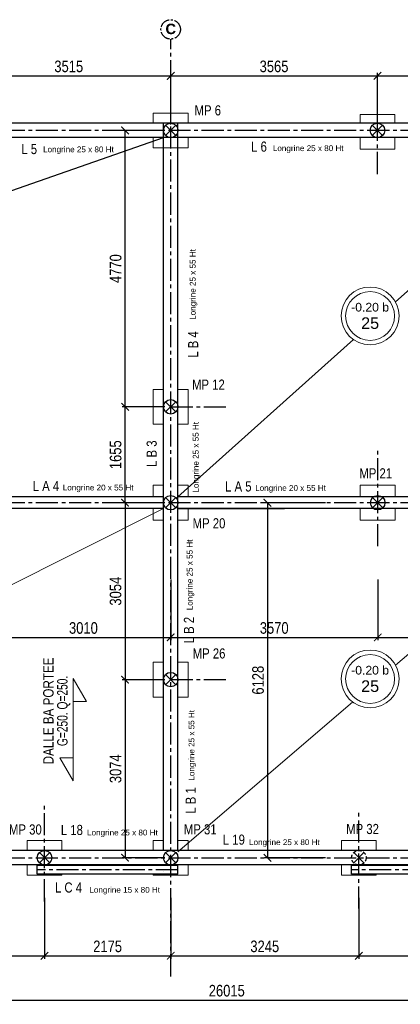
# Model space of a CAD drawing. Header units: millimetres. Extents: x -4807 to 7560, y 2608 to 7725.
# Tile 12 of 13: x 3132 to 3788, y 2971 to 4670. Entities that reach past the tile are written whole.
import ezdxf
from ezdxf.enums import TextEntityAlignment as Align

# ---------------------------------------------------------------- set-up
doc = ezdxf.new("R2010")
doc.units = ezdxf.units.MM
doc.linetypes.add('AXES2', pattern=[28.575, 19.05, -3.175, 3.175, -3.175])
doc.linetypes.add('CACHE', pattern=[9.525, 6.35, -3.175])
for name, color, linetype in [('Axes', 7, 'AXES2'), ('Cotation 1-50', 7, 'Continuous'), ('TETES DE PIEUX', 7, 'Continuous')]:
    doc.layers.add(name, color=color, linetype=linetype)
for name, color, linetype, lineweight in [('Fondations', 7, 'Continuous', 13), ('LONGRINES', 7, 'Continuous', 30), ('MASSIFS', 7, 'Continuous', 20)]:
    doc.layers.add(name, color=color, linetype=linetype, lineweight=lineweight)
doc.styles.add('ARIAL', font='arial.ttf', dxfattribs={"width": 0.8})
doc.styles.add('Cotation', font='arial.ttf', dxfattribs={"width": 0.8})
doc.styles.get("Standard").update_dxf_attribs({"font": 'arial.ttf'})
doc.styles.add('STYLE_GENERE_6', font='arialbd.ttf')
doc.dimstyles.new('modifs', dxfattribs={"dimtxt": 20, "dimasz": 13, "dimexe": 5, "dimexo": 10, "dimgap": 6, "dimtad": 1, "dimtoh": 1, "dimdec": 0, "dimlfac": 10, "dimdsep": 46, "dimtxsty": 'Cotation', "dimblk": 'ARCHTICK', "dimcen": -20, "dimclrd": 256, "dimclre": 256, "dimclrt": 256, "dimadec": 0, "dimazin": 2, "dimtfac": 1, "dimtdec": 0, "dimtofl": 0, "dimtmove": 0, "dimatfit": 3, "dimldrblk": 'ARCHTICK', "dimfxl": 100, "dimfxlon": 1, "dimtolj": 1, "dimtzin": 0, "dimlwd": -1, "dimlwe": -1, "dimarcsym": 0})

# ---------------------------------------------------------------- blocks, each defined once
blk = doc.blocks.new('_ArchTick')
at = {"color": 0, "linetype": 'ByBlock', "const_width": 0.15}
blk.add_lwpolyline([(-0.5, -0.5), (0.5, 0.5)], dxfattribs=at)
blk = doc.blocks.new('*D23')
at = {"layer": 'Cotation 1-50', "transparency": 16777216}
for p, q in [((3041, 4489), (3041, 4578.2)), ((3041, 4573.2), (3392.5, 4573.2)), ((3392.5, 4489), (3392.5, 4578.2))]:
    blk.add_line(p, q, dxfattribs=at)
at = {"layer": 'Defpoints', "color": 0, "transparency": 16777216}
for p in [(3392.5, 4573.2), (3041, 4479), (3392.5, 4479)]:
    blk.add_point(p, dxfattribs=at)
at = {"layer": 'Cotation 1-50', "transparency": 16777216, "xscale": 13, "yscale": 13, "zscale": 13, "rotation": 180}
blk.add_blockref('_ArchTick', (3041, 4573.2), dxfattribs=at)
at = {"layer": 'Cotation 1-50', "transparency": 16777216, "xscale": 13, "yscale": 13, "zscale": 13}
blk.add_blockref('_ArchTick', (3392.5, 4573.2), dxfattribs=at)
at = {"layer": 'Cotation 1-50', "transparency": 16777216, "insert": (3216.7, 4589.4), "char_height": 20, "attachment_point": 5, "style": 'Cotation'}
blk.add_mtext('\\A1;3515', dxfattribs=at)
blk = doc.blocks.new('*D31')
at = {"layer": 'Cotation 1-50', "transparency": 16777216}
for p, q in [((2709, 3154.5), (2709, 3049.5)), ((3175, 3154.5), (3175, 3049.5)), ((2709, 3054.5), (3175, 3054.5))]:
    blk.add_line(p, q, dxfattribs=at)
at = {"layer": 'Defpoints', "color": 0, "transparency": 16777216}
for p in [(2709, 3223.8), (3175, 3223.8), (3175, 3054.5)]:
    blk.add_point(p, dxfattribs=at)
at = {"layer": 'Cotation 1-50', "transparency": 16777216, "xscale": 13, "yscale": 13, "zscale": 13, "rotation": 180}
blk.add_blockref('_ArchTick', (2709, 3054.5), dxfattribs=at)
at = {"layer": 'Cotation 1-50', "transparency": 16777216, "xscale": 13, "yscale": 13, "zscale": 13}
blk.add_blockref('_ArchTick', (3175, 3054.5), dxfattribs=at)
at = {"layer": 'Cotation 1-50', "transparency": 16777216, "insert": (2942, 3070.7), "char_height": 20, "attachment_point": 5, "style": 'Cotation'}
blk.add_mtext('\\A1;4660', dxfattribs=at)
blk = doc.blocks.new('*D32')
at = {"layer": 'Cotation 1-50', "transparency": 16777216}
for p, q in [((3175, 3154.5), (3175, 3049.5)), ((3392.5, 3154.5), (3392.5, 3049.5)), ((3175, 3054.5), (3392.5, 3054.5))]:
    blk.add_line(p, q, dxfattribs=at)
at = {"layer": 'Defpoints', "color": 0, "transparency": 16777216}
for p in [(3175, 3223.8), (3392.5, 3223.8), (3392.5, 3054.5)]:
    blk.add_point(p, dxfattribs=at)
at = {"layer": 'Cotation 1-50', "transparency": 16777216, "xscale": 13, "yscale": 13, "zscale": 13, "rotation": 180}
blk.add_blockref('_ArchTick', (3175, 3054.5), dxfattribs=at)
at = {"layer": 'Cotation 1-50', "transparency": 16777216, "xscale": 13, "yscale": 13, "zscale": 13}
blk.add_blockref('_ArchTick', (3392.5, 3054.5), dxfattribs=at)
at = {"layer": 'Cotation 1-50', "transparency": 16777216, "insert": (3283.7, 3070.7), "char_height": 20, "attachment_point": 5, "style": 'Cotation'}
blk.add_mtext('\\A1;2175', dxfattribs=at)
blk = doc.blocks.new('*D33')
at = {"layer": 'Cotation 1-50', "transparency": 16777216}
for p, q in [((3392.5, 3154.5), (3392.5, 3049.5)), ((3717, 3154.5), (3717, 3049.5)), ((3392.5, 3054.5), (3717, 3054.5))]:
    blk.add_line(p, q, dxfattribs=at)
at = {"layer": 'Defpoints', "color": 0, "transparency": 16777216}
for p in [(3392.5, 3223.8), (3717, 3223.8), (3717, 3054.5)]:
    blk.add_point(p, dxfattribs=at)
at = {"layer": 'Cotation 1-50', "transparency": 16777216, "xscale": 13, "yscale": 13, "zscale": 13, "rotation": 180}
blk.add_blockref('_ArchTick', (3392.5, 3054.5), dxfattribs=at)
at = {"layer": 'Cotation 1-50', "transparency": 16777216, "xscale": 13, "yscale": 13, "zscale": 13}
blk.add_blockref('_ArchTick', (3717, 3054.5), dxfattribs=at)
at = {"layer": 'Cotation 1-50', "transparency": 16777216, "insert": (3554.7, 3070.7), "char_height": 20, "attachment_point": 5, "style": 'Cotation'}
blk.add_mtext('\\A1;3245', dxfattribs=at)
blk = doc.blocks.new('*D34')
at = {"layer": 'Cotation 1-50', "transparency": 16777216}
for p, q in [((3717, 3154.5), (3717, 3049.5)), ((4106, 3154.5), (4106, 3049.5)), ((3717, 3054.5), (4106, 3054.5))]:
    blk.add_line(p, q, dxfattribs=at)
at = {"layer": 'Defpoints', "color": 0, "transparency": 16777216}
for p in [(3717, 3223.8), (4106, 3223.8), (4106, 3054.5)]:
    blk.add_point(p, dxfattribs=at)
at = {"layer": 'Cotation 1-50', "transparency": 16777216, "xscale": 13, "yscale": 13, "zscale": 13, "rotation": 180}
blk.add_blockref('_ArchTick', (3717, 3054.5), dxfattribs=at)
at = {"layer": 'Cotation 1-50', "transparency": 16777216, "xscale": 13, "yscale": 13, "zscale": 13}
blk.add_blockref('_ArchTick', (4106, 3054.5), dxfattribs=at)
at = {"layer": 'Cotation 1-50', "transparency": 16777216, "insert": (3911.5, 3070.7), "char_height": 20, "attachment_point": 5, "style": 'Cotation'}
blk.add_mtext('\\A1;3890', dxfattribs=at)
blk = doc.blocks.new('*D39')
at = {"layer": 'Cotation 1-50', "transparency": 16777216}
for p, q in [((3091.5, 3704), (3091.5, 3599)), ((3392.5, 3704), (3392.5, 3599)), ((3091.5, 3604), (3392.5, 3604))]:
    blk.add_line(p, q, dxfattribs=at)
at = {"layer": 'Defpoints', "color": 0, "transparency": 16777216}
for p in [(3091.5, 3836.6), (3392.5, 3836.5), (3392.5, 3604)]:
    blk.add_point(p, dxfattribs=at)
at = {"layer": 'Cotation 1-50', "transparency": 16777216, "xscale": 13, "yscale": 13, "zscale": 13, "rotation": 180}
blk.add_blockref('_ArchTick', (3091.5, 3604), dxfattribs=at)
at = {"layer": 'Cotation 1-50', "transparency": 16777216, "xscale": 13, "yscale": 13, "zscale": 13}
blk.add_blockref('_ArchTick', (3392.5, 3604), dxfattribs=at)
at = {"layer": 'Cotation 1-50', "transparency": 16777216, "insert": (3242, 3620.2), "char_height": 20, "attachment_point": 5, "style": 'Cotation'}
blk.add_mtext('\\A1;3010', dxfattribs=at)
blk = doc.blocks.new('*D40')
at = {"layer": 'Cotation 1-50', "transparency": 16777216}
for p, q in [((3392.5, 3704), (3392.5, 3599)), ((3749.5, 3704), (3749.5, 3599)), ((3392.5, 3604), (3749.5, 3604))]:
    blk.add_line(p, q, dxfattribs=at)
at = {"layer": 'Defpoints', "color": 0, "transparency": 16777216}
for p in [(3392.5, 3836.5), (3749.5, 3836.5), (3749.5, 3604)]:
    blk.add_point(p, dxfattribs=at)
at = {"layer": 'Cotation 1-50', "transparency": 16777216, "xscale": 13, "yscale": 13, "zscale": 13, "rotation": 180}
blk.add_blockref('_ArchTick', (3392.5, 3604), dxfattribs=at)
at = {"layer": 'Cotation 1-50', "transparency": 16777216, "xscale": 13, "yscale": 13, "zscale": 13}
blk.add_blockref('_ArchTick', (3749.5, 3604), dxfattribs=at)
at = {"layer": 'Cotation 1-50', "transparency": 16777216, "insert": (3571, 3620.2), "char_height": 20, "attachment_point": 5, "style": 'Cotation'}
blk.add_mtext('\\A1;3570', dxfattribs=at)
blk = doc.blocks.new('*D41')
at = {"layer": 'Cotation 1-50', "transparency": 16777216}
for p, q in [((3749.5, 3704), (3749.5, 3599)), ((4106, 3704), (4106, 3599)), ((3749.5, 3604), (4106, 3604))]:
    blk.add_line(p, q, dxfattribs=at)
at = {"layer": 'Defpoints', "color": 0, "transparency": 16777216}
for p in [(3749.5, 3836.5), (4106, 3836.5), (4106, 3604)]:
    blk.add_point(p, dxfattribs=at)
at = {"layer": 'Cotation 1-50', "transparency": 16777216, "xscale": 13, "yscale": 13, "zscale": 13, "rotation": 180}
blk.add_blockref('_ArchTick', (3749.5, 3604), dxfattribs=at)
at = {"layer": 'Cotation 1-50', "transparency": 16777216, "xscale": 13, "yscale": 13, "zscale": 13}
blk.add_blockref('_ArchTick', (4106, 3604), dxfattribs=at)
at = {"layer": 'Cotation 1-50', "transparency": 16777216, "insert": (3927.7, 3620.2), "char_height": 20, "attachment_point": 5, "style": 'Cotation'}
blk.add_mtext('\\A1;3565', dxfattribs=at)
blk = doc.blocks.new('*D45')
at = {"layer": 'Cotation 1-50', "transparency": 16777216}
for p, q in [((3382.5, 3836.5), (3308.8, 3836.5)), ((3313.8, 3836.5), (3313.8, 3531.1)), ((3382.5, 3531.1), (3308.8, 3531.1))]:
    blk.add_line(p, q, dxfattribs=at)
at = {"layer": 'Defpoints', "color": 0, "transparency": 16777216}
for p in [(3392.5, 3836.5), (3313.8, 3531.1), (3392.5, 3531.1)]:
    blk.add_point(p, dxfattribs=at)
at = {"layer": 'Cotation 1-50', "transparency": 16777216, "xscale": 13, "yscale": 13, "zscale": 13}
for p, rotation in [((3313.8, 3836.5), 90), ((3313.8, 3531.1), 270)]:
    blk.add_blockref('_ArchTick', p, dxfattribs=dict(at, rotation=rotation))
at = {"layer": 'Cotation 1-50', "transparency": 16777216, "insert": (3297.5, 3683.8), "char_height": 20, "attachment_point": 5, "rotation": 90, "style": 'Cotation'}
blk.add_mtext('\\A1;3054', dxfattribs=at)
blk = doc.blocks.new('*D46')
at = {"layer": 'Cotation 1-50', "transparency": 16777216}
for p, q in [((3382.5, 3531.1), (3308.8, 3531.1)), ((3313.8, 3531.1), (3313.8, 3223.8)), ((3382.5, 3223.8), (3308.8, 3223.8))]:
    blk.add_line(p, q, dxfattribs=at)
at = {"layer": 'Defpoints', "color": 0, "transparency": 16777216}
for p in [(3392.5, 3531.1), (3313.8, 3223.8), (3392.5, 3223.8)]:
    blk.add_point(p, dxfattribs=at)
at = {"layer": 'Cotation 1-50', "transparency": 16777216, "xscale": 13, "yscale": 13, "zscale": 13}
for p, rotation in [((3313.8, 3531.1), 90), ((3313.8, 3223.8), 270)]:
    blk.add_blockref('_ArchTick', p, dxfattribs=dict(at, rotation=rotation))
at = {"layer": 'Cotation 1-50', "transparency": 16777216, "insert": (3297.5, 3377.4), "char_height": 20, "attachment_point": 5, "rotation": 90, "style": 'Cotation'}
blk.add_mtext('\\A1;3074', dxfattribs=at)
blk = doc.blocks.new('*D47')
at = {"layer": 'Cotation 1-50', "transparency": 16777216}
for p, q in [((3382.5, 4002), (3308.8, 4002)), ((3313.8, 3836.5), (3313.8, 4002)), ((3382.5, 3836.5), (3308.8, 3836.5))]:
    blk.add_line(p, q, dxfattribs=at)
at = {"layer": 'Defpoints', "color": 0, "transparency": 16777216}
for p in [(3313.8, 4002), (3392.5, 4002), (3392.5, 3836.5)]:
    blk.add_point(p, dxfattribs=at)
at = {"layer": 'Cotation 1-50', "transparency": 16777216, "xscale": 13, "yscale": 13, "zscale": 13}
for p, rotation in [((3313.8, 4002), 90), ((3313.8, 3836.5), 270)]:
    blk.add_blockref('_ArchTick', p, dxfattribs=dict(at, rotation=rotation))
at = {"layer": 'Cotation 1-50', "transparency": 16777216, "insert": (3297.6, 3919.3), "char_height": 20, "attachment_point": 5, "rotation": 90, "style": 'Cotation'}
blk.add_mtext('\\A1;1655', dxfattribs=at)
blk = doc.blocks.new('*D48')
at = {"layer": 'Cotation 1-50', "transparency": 16777216}
for p, q in [((3382.5, 4479), (3308.8, 4479)), ((3313.8, 4002), (3313.8, 4479)), ((3382.5, 4002), (3308.8, 4002))]:
    blk.add_line(p, q, dxfattribs=at)
at = {"layer": 'Defpoints', "color": 0, "transparency": 16777216}
for p in [(3313.8, 4479), (3392.5, 4479), (3392.5, 4002)]:
    blk.add_point(p, dxfattribs=at)
at = {"layer": 'Cotation 1-50', "transparency": 16777216, "xscale": 13, "yscale": 13, "zscale": 13}
for p, rotation in [((3313.8, 4479), 90), ((3313.8, 4002), 270)]:
    blk.add_blockref('_ArchTick', p, dxfattribs=dict(at, rotation=rotation))
at = {"layer": 'Cotation 1-50', "transparency": 16777216, "insert": (3297.6, 4240.5), "char_height": 20, "attachment_point": 5, "rotation": 90, "style": 'Cotation'}
blk.add_mtext('\\A1;4770', dxfattribs=at)
blk = doc.blocks.new('*D55')
at = {"layer": 'Cotation 1-50', "transparency": 16777216}
for p, q in [((3659.4, 3836.5), (3554.4, 3836.5)), ((3559.4, 3836.5), (3559.4, 3223.8)), ((3659.4, 3223.8), (3554.4, 3223.8))]:
    blk.add_line(p, q, dxfattribs=at)
at = {"layer": 'Defpoints', "color": 0, "transparency": 16777216}
for p in [(3749.5, 3836.5), (3559.4, 3223.8), (3717, 3223.8)]:
    blk.add_point(p, dxfattribs=at)
at = {"layer": 'Cotation 1-50', "transparency": 16777216, "xscale": 13, "yscale": 13, "zscale": 13}
for p, rotation in [((3559.4, 3836.5), 90), ((3559.4, 3223.8), 270)]:
    blk.add_blockref('_ArchTick', p, dxfattribs=dict(at, rotation=rotation))
at = {"layer": 'Cotation 1-50', "transparency": 16777216, "insert": (3543.2, 3530.2), "char_height": 20, "attachment_point": 5, "rotation": 90, "style": 'Cotation'}
blk.add_mtext('\\A1;6128', dxfattribs=at)
blk = doc.blocks.new('*D56')
at = {"layer": 'Cotation 1-50', "transparency": 16777216}
for p, q in [((2188.5, 3078), (2188.5, 2973)), ((4790, 3078), (4790, 2973)), ((2188.5, 2978), (4790, 2978))]:
    blk.add_line(p, q, dxfattribs=at)
at = {"layer": 'Defpoints', "color": 0, "transparency": 16777216}
for p in [(2188.5, 3223.8), (4790, 3223.8), (4790, 2978)]:
    blk.add_point(p, dxfattribs=at)
at = {"layer": 'Cotation 1-50', "transparency": 16777216, "xscale": 13, "yscale": 13, "zscale": 13, "rotation": 180}
blk.add_blockref('_ArchTick', (2188.5, 2978), dxfattribs=at)
at = {"layer": 'Cotation 1-50', "transparency": 16777216, "xscale": 13, "yscale": 13, "zscale": 13}
blk.add_blockref('_ArchTick', (4790, 2978), dxfattribs=at)
at = {"layer": 'Cotation 1-50', "transparency": 16777216, "insert": (3489.2, 2994.2), "char_height": 20, "attachment_point": 5, "style": 'Cotation'}
blk.add_mtext('\\A1;26015', dxfattribs=at)
blk = doc.blocks.new('*D60')
at = {"layer": 'Cotation 1-50', "transparency": 16777216}
for p, q in [((3392.5, 4489), (3392.5, 4578.2)), ((3392.5, 4573.2), (3749, 4573.2)), ((3749, 4489), (3749, 4578.2))]:
    blk.add_line(p, q, dxfattribs=at)
at = {"layer": 'Defpoints', "color": 0, "transparency": 16777216}
for p in [(3749, 4573.2), (3392.5, 4479), (3749, 4479)]:
    blk.add_point(p, dxfattribs=at)
at = {"layer": 'Cotation 1-50', "transparency": 16777216, "xscale": 13, "yscale": 13, "zscale": 13, "rotation": 180}
blk.add_blockref('_ArchTick', (3392.5, 4573.2), dxfattribs=at)
at = {"layer": 'Cotation 1-50', "transparency": 16777216, "xscale": 13, "yscale": 13, "zscale": 13}
blk.add_blockref('_ArchTick', (3749, 4573.2), dxfattribs=at)
at = {"layer": 'Cotation 1-50', "transparency": 16777216, "insert": (3570.7, 4589.4), "char_height": 20, "attachment_point": 5, "style": 'Cotation'}
blk.add_mtext('\\A1;3565', dxfattribs=at)
blk = doc.blocks.new('*D61')
at = {"layer": 'Cotation 1-50', "transparency": 16777216}
for p, q in [((3749, 4489), (3749, 4578.2)), ((3749, 4573.2), (4106, 4573.2)), ((4106, 4489), (4106, 4578.2))]:
    blk.add_line(p, q, dxfattribs=at)
at = {"layer": 'Defpoints', "color": 0, "transparency": 16777216}
for p in [(4106, 4573.2), (3749, 4479), (4106, 4479)]:
    blk.add_point(p, dxfattribs=at)
at = {"layer": 'Cotation 1-50', "transparency": 16777216, "xscale": 13, "yscale": 13, "zscale": 13, "rotation": 180}
blk.add_blockref('_ArchTick', (3749, 4573.2), dxfattribs=at)
at = {"layer": 'Cotation 1-50', "transparency": 16777216, "xscale": 13, "yscale": 13, "zscale": 13}
blk.add_blockref('_ArchTick', (4106, 4573.2), dxfattribs=at)
at = {"layer": 'Cotation 1-50', "transparency": 16777216, "insert": (3927.5, 4589.4), "char_height": 20, "attachment_point": 5, "style": 'Cotation'}
blk.add_mtext('\\A1;3570', dxfattribs=at)

msp = doc.modelspace()

# ---------------------------------------------------------------- linework, layer by layer
at = {"layer": 'Axes', "ltscale": 2}
for p, q in [((3392.49, 3019.05), (3392.49, 4636.61)), ((3748.99, 4403.72), (3748.99, 4574.68)), ((4912.64, 4479.05), (1564.49, 4479.05)), ((3392.49, 4002.02), (3489.6, 4002.02)), ((3749.49, 3761.22), (3749.49, 3932.18)), ((4912.64, 3836.55), (2180.75, 3836.55)), ((3392.49, 3531.13), (3489.6, 3531.13)), ((3174.99, 3148.43), (3174.99, 3319.39)), ((3716.99, 3135.93), (3716.99, 3306.89)), ((2188.49, 3223.76), (4912.64, 3223.76)), ((3404.99, 3202.76), (3162.49, 3202.76)), ((4801.66, 3202.76), (3704.49, 3202.76))]:
    msp.add_line(p, q, dxfattribs=at)
at = {"layer": 'Axes'}
msp.add_circle((3392.49, 4653.36), 16.75, dxfattribs=at)
at = {"layer": 'Cotation 1-50'}
for p, q in [((2505.94, 4161.97), (3379.99, 4466.55)), ((3162.49, 3195.26), (3162.49, 3210.26)), ((3704.49, 3195.26), (3704.49, 3210.26))]:
    msp.add_line(p, q, dxfattribs=at)
at = {"layer": 'Fondations'}
for p, q in [((3778.99, 4491.55), (3778.99, 4506.63)), ((3780.02, 4183.06), (4095.99, 4466.55)), ((3404.99, 3846.58), (3707.55, 4118.04)), ((2835.11, 3553.19), (3379.99, 3826.58)), ((3779.49, 3806.55), (3779.49, 3827.73)), ((3780.34, 3555.98), (4095.99, 3826.61)), ((3404.99, 3234.15), (3706.28, 3492.47)), ((3144.99, 3193.76), (3204.99, 3193.76)), ((3362.49, 3193.76), (3422.49, 3193.76)), ((3422.49, 3193.76), (3422.49, 3193.77)), ((3686.99, 3194), (3686.99, 3193.76)), ((3686.99, 3193.76), (3746.99, 3193.76)), ((3746.99, 3193.76), (3746.99, 3194.06))]:
    msp.add_line(p, q, dxfattribs=at)
msp.add_lwpolyline([(3224.26, 3493.55), (3247.1, 3493.55), (3224.26, 3533.12), (3224.26, 3356.63), (3201.42, 3396.2), (3224.26, 3396.2)], dxfattribs=at)
for centre, radius in [((3736.4, 4158.79), 49.92), ((3736.4, 4158.79), 42.17), ((3736.4, 3532.29), 49.92), ((3736.4, 3532.29), 42.17)]:
    msp.add_circle(centre, radius, dxfattribs=at)
at = {"layer": 'LONGRINES'}
for p, q in [((4802.49, 4491.55), (1566.05, 4491.55)), ((3379.99, 3826.58), (3379.99, 4491.55)), ((3404.99, 3826.58), (3404.99, 4491.55)), ((3379.99, 4466.55), (1566.04, 4466.55)), ((4115.99, 4466.55), (3379.99, 4466.55)), ((3392.52, 4466.55), (3392.45, 4466.55)), ((3379.99, 3846.58), (2159.99, 3846.52)), ((4095.99, 3846.61), (3404.99, 3846.58)), ((3379.99, 3826.58), (2200.99, 3826.52)), ((3379.99, 3236.26), (3379.99, 3826.58)), ((4095.99, 3826.61), (3404.99, 3826.58)), ((3404.99, 3826.55), (3588.49, 3826.55)), ((3404.99, 3236.26), (3404.99, 3826.55)), ((4777.49, 3236.26), (2200.99, 3236.26)), ((4802.49, 3211.26), (2175.99, 3211.26)), ((3404.99, 3210.26), (3162.49, 3210.26)), ((3404.99, 3195.26), (3162.49, 3195.26)), ((3379.99, 3200.38), (3379.99, 3200.75)), ((3404.99, 3195.26), (3404.99, 3210.26)), ((4801.66, 3210.26), (3704.49, 3210.26)), ((4801.66, 3195.26), (3704.49, 3195.26))]:
    msp.add_line(p, q, dxfattribs=at)
at = {"layer": 'MASSIFS'}
for p, q in [((3422.49, 4509.05), (3362.49, 4509.05)), ((3362.49, 4509.05), (3362.49, 4491.55)), ((3422.49, 4491.55), (3422.49, 4509.05)), ((3778.99, 4506.63), (3718.99, 4506.63)), ((3718.99, 4506.63), (3718.99, 4491.55)), ((3362.49, 4466.55), (3362.49, 4449.05)), ((3422.49, 4449.05), (3422.49, 4466.55)), ((3718.99, 4466.55), (3718.99, 4446.63)), ((3778.99, 4446.63), (3778.99, 4466.55)), ((3362.49, 4449.05), (3422.49, 4449.05)), ((3718.99, 4446.63), (3778.99, 4446.63)), ((3362.49, 4032.02), (3362.49, 3972.02)), ((3379.99, 4032.02), (3362.49, 4032.02)), ((3422.49, 4032.02), (3404.99, 4032.02)), ((3422.49, 3972.02), (3422.49, 4032.02)), ((3362.49, 3972.02), (3379.99, 3972.02)), ((3404.99, 3972.02), (3422.49, 3972.02)), ((3362.49, 3866.55), (3362.49, 3846.55)), ((3379.99, 3866.55), (3362.49, 3866.55)), ((3422.49, 3866.55), (3404.99, 3866.55)), ((3422.49, 3846.55), (3422.49, 3866.55)), ((3779.49, 3866.55), (3719.49, 3866.55)), ((3719.49, 3866.55), (3719.49, 3846.55)), ((3779.49, 3846.55), (3779.49, 3866.55)), ((3362.49, 3826.58), (3362.49, 3806.55)), ((3422.49, 3806.55), (3422.49, 3826.58)), ((3719.49, 3826.58), (3719.49, 3806.55)), ((3362.49, 3806.55), (3379.99, 3806.55)), ((3404.99, 3806.55), (3422.49, 3806.55)), ((3719.49, 3806.55), (3779.49, 3806.55)), ((3362.49, 3561.13), (3362.49, 3501.13)), ((3379.99, 3561.13), (3362.49, 3561.13)), ((3422.49, 3561.13), (3404.99, 3561.13)), ((3422.49, 3501.13), (3422.49, 3561.13)), ((3362.49, 3501.13), (3379.99, 3501.13)), ((3404.99, 3501.13), (3422.49, 3501.13)), ((3204.99, 3253.76), (3144.99, 3253.76)), ((3144.99, 3253.76), (3144.99, 3236.26)), ((3204.99, 3236.26), (3204.99, 3253.76)), ((3362.49, 3253.76), (3362.49, 3236.26)), ((3379.99, 3253.76), (3362.49, 3253.76)), ((3422.49, 3253.76), (3404.99, 3253.76)), ((3422.49, 3236.26), (3422.49, 3253.76)), ((3746.99, 3253.76), (3686.99, 3253.76)), ((3686.99, 3253.76), (3686.99, 3236.26)), ((3746.99, 3236.26), (3746.99, 3253.76)), ((3144.99, 3211.26), (3144.99, 3193.76)), ((3204.99, 3210.26), (3204.99, 3211.26)), ((3204.99, 3193.76), (3204.99, 3195.26)), ((3362.49, 3211.26), (3362.49, 3210.26)), ((3362.49, 3195.26), (3362.49, 3193.76)), ((3422.49, 3193.76), (3422.49, 3211.26)), ((3686.99, 3211.26), (3686.99, 3193.76)), ((3746.99, 3210.26), (3746.99, 3211.26)), ((3746.99, 3193.76), (3746.99, 3195.26))]:
    msp.add_line(p, q, dxfattribs=at)
at = {"layer": 'TETES DE PIEUX'}
for p, q in [((3383.65, 4470.21), (3401.32, 4487.89)), ((3383.65, 4487.89), (3401.32, 4470.21)), ((3740.15, 4470.21), (3757.82, 4487.89)), ((3740.15, 4487.89), (3757.82, 4470.21)), ((3383.65, 3993.19), (3401.32, 4010.86)), ((3383.65, 4010.86), (3401.32, 3993.19)), ((3383.65, 3827.71), (3401.32, 3845.39)), ((3383.65, 3845.39), (3401.32, 3827.71)), ((3740.65, 3827.71), (3758.32, 3845.39)), ((3740.65, 3845.39), (3758.32, 3827.71)), ((3383.65, 3522.29), (3401.32, 3539.97)), ((3383.65, 3539.97), (3401.32, 3522.29)), ((3166.15, 3214.92), (3183.82, 3232.6)), ((3166.15, 3232.6), (3183.82, 3214.92)), ((3383.65, 3214.92), (3401.32, 3232.6)), ((3383.65, 3232.6), (3401.32, 3214.92)), ((3708.15, 3214.92), (3725.82, 3232.6)), ((3708.15, 3232.6), (3725.82, 3214.92))]:
    msp.add_line(p, q, dxfattribs=at)
for centre in [(3392.49, 4479.05), (3748.99, 4479.05), (3392.49, 4002.02), (3392.49, 3836.55), (3749.49, 3836.55), (3392.49, 3531.13), (3174.99, 3223.76), (3392.49, 3223.76)]:
    msp.add_circle(centre, 12.5, dxfattribs=at)
at = {"layer": 'TETES DE PIEUX', "linetype": 'CACHE'}
msp.add_circle((3716.99, 3223.76), 12.5, dxfattribs=at)

# ---------------------------------------------------------------- texts
at = {"layer": 'Axes', "style": 'STYLE_GENERE_6'}
msp.add_text('C', height=18, rotation=0.32499, dxfattribs=at).set_placement((3383.53, 4645.13))
at = {"layer": 'Cotation 1-50', "char_height": 10, "width": 258.3004, "attachment_point": 1}
for s, insert in [('Longrine 25 x 80 Ht', (3568.71, 4453.3)), ('Longrine 25 x 80 Ht', (3172.46, 4451.31)), ('Longrine 20 x 55 Ht', (3206.46, 3867.66)), ('Longrine 20 x 55 Ht', (3538.21, 3866.93)), ('Longrine 25 x 80 Ht', (3248.29, 3272.3)), ('Longrine 25 x 80 Ht', (3527.62, 3255.61)), ('Longrine 15 x 80 Ht', (3252.22, 3173.4))]:
    msp.add_mtext(s, dxfattribs=dict(at, insert=insert))
at = {"layer": 'Cotation 1-50', "char_height": 10, "width": 258.3004, "attachment_point": 1, "rotation": 90}
for insert in [(3425.47, 4152.18), (3430.65, 3853.94), (3420.28, 3650.96), (3423.39, 3356.86)]:
    msp.add_mtext('Longrine 25 x 55 Ht', dxfattribs=dict(at, insert=insert))
at = {"layer": 'Fondations', "style": 'ARIAL', "width": 0.8}
for s, p in [('MP 6', (3433.63, 4504.92)), ('L 5', (3134.92, 4438.15)), ('L 6', (3531.17, 4442.37)), ('MP 12', (3429.27, 4031.54)), ('MP 21', (3717.79, 3878.45)), ('L A 4', (3154.54, 3856.57)), ('L A 5', (3486.29, 3855.84)), ('MP 20', (3430.27, 3792.24)), ('MP 26', (3430.38, 3567.61)), ('MP 30', (3113.63, 3263.82)), ('L 18', (3203.08, 3262.99)), ('MP 31', (3415.18, 3264.06)), ('MP 32', (3695.08, 3264.63)), ('L 19', (3482.4, 3246.3)), ('L C 4', (3192.91, 3163.68))]:
    msp.add_text(s, height=17.5, dxfattribs=at).set_placement(p)
for s, p in [('L B 4', (3439.97, 4086.76)), ('L B 3', (3368.43, 3898.29)), ('L B 2', (3432.71, 3593.83)), ('L B 1', (3435.82, 3299.73))]:
    msp.add_text(s, height=17.5, rotation=90, dxfattribs=at).set_placement(p)
at = {"layer": 'Fondations', "style": 'ARIAL'}
for s, width, p in [('DALLE BA PORTEE', 0.8, (3181.59, 3477.16)), ('G=250. Q=250.', 0.7, (3205.66, 3477.16))]:
    msp.add_text(s, height=18, rotation=90, dxfattribs=dict(at, width=width)).set_placement(p, align=Align.MIDDLE_CENTER)
at = {"layer": 'Fondations', "char_height": 20, "attachment_point": 5}
for insert in [(3736.4, 4158.79), (3736.4, 3532.29)]:
    msp.add_mtext_dynamic_manual_height_columns('{\\H0.75x;-0.20 b\\H0.8x;\\P}25', width=140.9743, gutter_width=25000, heights=[61.81], dxfattribs=dict(at, insert=insert))

# ---------------------------------------------------------------- dimensions: what is measured, and where the dimension line sits
at = {"layer": 'Cotation 1-50'}
for base, p1, p2, picture, middle in [((3392.49, 4573.17), (3040.99, 4479.05), (3392.49, 4479.05), '*D23', (3216.74, 4589.39)), ((3392.49, 3604.01), (3091.49, 3836.55), (3392.49, 3836.55), '*D39', (3241.99, 3620.22)), ((3749.49, 3604.01), (3392.49, 3836.55), (3749.49, 3836.55), '*D40', (3570.99, 3620.22)), ((4105.99, 3604.01), (3749.49, 3836.55), (4105.99, 3836.55), '*D41', (3927.74, 3620.22)), ((3392.49, 3054.48), (3174.99, 3223.76), (3392.49, 3223.76), '*D32', (3283.74, 3070.69)), ((3716.99, 3054.48), (3392.49, 3223.76), (3716.99, 3223.76), '*D33', (3554.74, 3070.7)), ((4105.99, 3054.48), (3716.99, 3223.76), (4105.99, 3223.76), '*D34', (3911.49, 3070.7))]:
    dim = msp.add_linear_dim(base=base, p1=p1, p2=p2, dimstyle='modifs', override={"dimtmove": 1}, dxfattribs=at)
    dim.commit()
    dim.dimension.update_dxf_attribs({"geometry": picture, "text_midpoint": middle})
for base, p1, p2, picture, middle in [((3748.99, 4573.17), (3392.49, 4479.05), (3748.99, 4479.05), '*D60', (3570.74, 4589.39)), ((4105.99, 4573.17), (3748.99, 4479.05), (4105.99, 4479.05), '*D61', (3927.49, 4589.39)), ((4789.99, 2978.01), (2188.49, 3223.76), (4789.99, 3223.76), '*D56', (3489.24, 2994.23)), ((3174.99, 3054.48), (2708.99, 3223.76), (3174.99, 3223.76), '*D31', (2941.99, 3070.69))]:
    dim = msp.add_linear_dim(base=base, p1=p1, p2=p2, dimstyle='modifs', dxfattribs=at)
    dim.commit()
    dim.dimension.update_dxf_attribs({"geometry": picture, "text_midpoint": middle})
for base, p1, p2, picture, middle in [((3313.76, 4479.05), (3392.49, 4002.02), (3392.49, 4479.05), '*D48', (3297.55, 4240.54)), ((3313.76, 3223.76), (3392.49, 3531.13), (3392.49, 3223.76), '*D46', (3297.55, 3377.44))]:
    dim = msp.add_linear_dim(base=base, p1=p1, p2=p2, angle=90, dimstyle='modifs', override={"dimtmove": 1}, dxfattribs=at)
    dim.commit()
    dim.dimension.update_dxf_attribs({"geometry": picture, "text_midpoint": middle})
for base, p1, p2, picture, middle in [((3313.76, 4002.02), (3392.49, 3836.55), (3392.49, 4002.02), '*D47', (3297.55, 3919.29)), ((3313.76, 3531.13), (3392.49, 3836.55), (3392.49, 3531.13), '*D45', (3297.55, 3683.84)), ((3559.37, 3223.76), (3749.49, 3836.55), (3716.99, 3223.76), '*D55', (3543.16, 3530.15))]:
    dim = msp.add_linear_dim(base=base, p1=p1, p2=p2, angle=90, dimstyle='modifs', dxfattribs=at)
    dim.commit()
    dim.dimension.update_dxf_attribs({"geometry": picture, "text_midpoint": middle})

doc.saveas('drawing.dxf')
